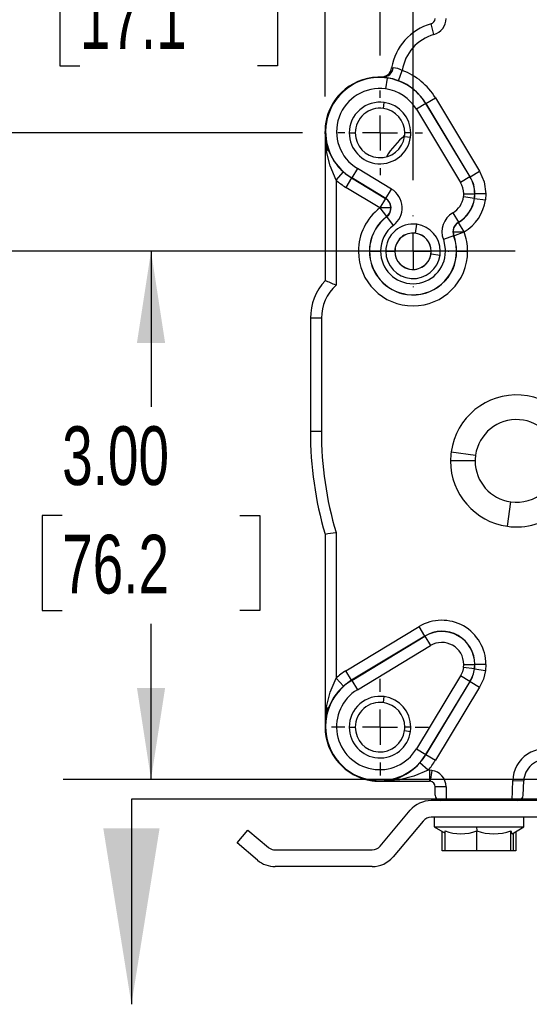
# Model space of a CAD drawing. Header units: inches. Extents: x 0 to 44, y 0 to 34.
# Tile 18 of 26: x 30.1 to 32.9, y 12.8 to 18.4. Entities that reach past the tile are written whole.
import ezdxf

# ---------------------------------------------------------------- set-up
doc = ezdxf.new("R2010")
doc.units = ezdxf.units.IN
doc.header["$LTSCALE"] = 4
doc.header["$MEASUREMENT"] = 0
doc.linetypes.add('CENTERX2', pattern=[0.8, 0.5, -0.1, 0.1, -0.1])
doc.layers.add('CENTER', color=40, linetype='CENTERX2')
doc.layers.add('DIMENSIONS', color=140, linetype='Continuous', lineweight=25)
doc.layers.add('TEXT', color=140, linetype='Continuous', lineweight=25)
doc.styles.add('SLDTEXTSTYLE0', font='TXT', dxfattribs={"width": 0.7})
doc.dimstyles.new('SLDDIMSTYLE0', dxfattribs={"dimtxt": 0.339844, "dimasz": 0.52, "dimexe": 0, "dimexo": 0.0625, "dimgap": 0.084961, "dimtad": 0, "dimtih": 1, "dimtoh": 1, "dimrnd": 1e-09, "dimzin": 12, "dimdsep": 46, "dimtxsty": 'SLDTEXTSTYLE0', "dimsah": 1, "dimcen": 0.09, "dimadec": 0, "dimazin": 3, "dimtfac": 1, "dimtofl": 0, "dimtmove": 0, "dimatfit": 3, "dimfxl": 0, "dimfrac": 2, "dimtolj": 1, "dimtzin": 12, "dimarcsym": 0})
doc.dimstyles.new('SLDDIMSTYLE1', dxfattribs={"dimtxt": 0.339844, "dimasz": 0.52, "dimexe": 0, "dimexo": 0.0625, "dimgap": 0.084961, "dimtad": 0, "dimtih": 1, "dimtoh": 1, "dimrnd": 1e-09, "dimdsep": 46, "dimtxsty": 'SLDTEXTSTYLE0', "dimsah": 1, "dimcen": 0.09, "dimadec": 0, "dimazin": 2, "dimtfac": 1, "dimtmove": 0, "dimatfit": 0, "dimfxl": 0, "dimfrac": 2, "dimtolj": 1, "dimtzin": 12, "dimarcsym": 0})
doc.dimstyles.new('SLDDIMSTYLE2', dxfattribs={"dimtxt": 0.339844, "dimasz": 0.52, "dimexe": 0, "dimexo": 0.0625, "dimgap": 0.084961, "dimtad": 0, "dimtih": 1, "dimtoh": 1, "dimrnd": 1e-09, "dimzin": 4, "dimdsep": 46, "dimtxsty": 'SLDTEXTSTYLE0', "dimsah": 1, "dimcen": 0.09, "dimadec": 0, "dimazin": 1, "dimtfac": 1, "dimtofl": 0, "dimtmove": 0, "dimatfit": 3, "dimfxl": 0, "dimfrac": 2, "dimtolj": 1, "dimtzin": 12, "dimarcsym": 0})

# ---------------------------------------------------------------- blocks, each defined once
blk = doc.blocks.new('_D')
at = {"layer": 'DIMENSIONS'}
for p, q in [((32.098, 18.1966), (32.098, 22.7772)), ((35.473, 18.2311), (35.473, 22.7772)), ((32.098, 22.2772), (32.8202, 22.2772)), ((33.2806, 22.2772), (33.1665, 22.2772)), ((33.1665, 22.2772), (33.1665, 21.737)), ((34.2905, 22.2772), (34.4046, 22.2772)), ((34.4046, 22.2772), (34.4046, 21.737)), ((35.473, 22.2772), (34.7509, 22.2772)), ((33.1665, 21.737), (33.2806, 21.737)), ((34.4046, 21.737), (34.2905, 21.737))]:
    blk.add_line(p, q, dxfattribs=at)
for points in [[(32.098, 22.2772), (32.618, 22.1972), (32.618, 22.3572)], [(35.473, 22.2772), (34.953, 22.3572), (34.953, 22.1972)]]:
    blk.add_solid(points, dxfattribs=at)
at = {"layer": 'DIMENSIONS', "char_height": 0.33333, "attachment_point": 1, "style": 'SLDTEXTSTYLE0'}
for s, insert in [('3.38', (33.2806, 22.7829)), ('85.7', (33.2806, 22.1667))]:
    blk.add_mtext(s, dxfattribs=dict(at, insert=insert))
blk = doc.blocks.new('_D_2')
at = {"layer": 'DIMENSIONS'}
for p, q in [((29.7799, 18.6777), (29.5162, 18.6777)), ((29.5162, 18.6777), (29.5162, 17.7561)), ((30.3923, 18.6777), (30.2782, 18.6777)), ((30.2782, 18.6777), (30.2782, 18.1376)), ((31.4022, 18.6777), (31.5163, 18.6777)), ((31.5163, 18.6777), (31.5163, 18.1376)), ((30.2782, 18.1376), (30.3923, 18.1376)), ((31.5163, 18.1376), (31.4022, 18.1376)), ((31.6575, 17.7561), (29.0162, 17.7561)), ((32.865, 17.0841), (29.0162, 17.0841)), ((29.5162, 17.0841), (29.5162, 16.0841))]:
    blk.add_line(p, q, dxfattribs=at)
for points in [[(29.5162, 17.7561), (29.5962, 18.2761), (29.4362, 18.2761)], [(29.5162, 17.0841), (29.4362, 16.5641), (29.5962, 16.5641)]]:
    blk.add_solid(points, dxfattribs=at)
at = {"layer": 'DIMENSIONS', "char_height": 0.33333, "attachment_point": 1, "style": 'SLDTEXTSTYLE0'}
for s, insert in [('0.67', (30.3923, 19.1835)), ('17.1', (30.3923, 18.5673))]:
    blk.add_mtext(s, dxfattribs=dict(at, insert=insert))
blk = doc.blocks.new('_D_3')
at = {"layer": 'DIMENSIONS'}
for p, q in [((31.7855, 17.9641), (31.7855, 23.965)), ((35.7855, 18.4174), (35.7855, 23.965)), ((31.7855, 23.465), (32.6788, 23.465)), ((33.1392, 23.465), (33.0251, 23.465)), ((33.0251, 23.465), (33.0251, 22.9249)), ((34.4318, 23.465), (34.5459, 23.465)), ((34.5459, 23.465), (34.5459, 22.9249)), ((35.7855, 23.465), (34.8922, 23.465)), ((33.0251, 22.9249), (33.1392, 22.9249)), ((34.5459, 22.9249), (34.4318, 22.9249)), ((35.7855, 16.8443), (35.7855, 18.1774))]:
    blk.add_line(p, q, dxfattribs=at)
for points in [[(31.7855, 23.465), (32.3055, 23.385), (32.3055, 23.545)], [(35.7855, 23.465), (35.2655, 23.545), (35.2655, 23.385)]]:
    blk.add_solid(points, dxfattribs=at)
at = {"layer": 'DIMENSIONS', "char_height": 0.33333, "attachment_point": 1, "style": 'SLDTEXTSTYLE0'}
for s, insert in [('4.00', (33.2806, 23.9708)), ('101.6', (33.1392, 23.3546))]:
    blk.add_mtext(s, dxfattribs=dict(at, insert=insert))
blk = doc.blocks.new('_D_4')
at = {"layer": 'DIMENSIONS'}
for p, q in [((32.2855, 17.4876), (32.2855, 21.5334)), ((35.2855, 17.4876), (35.2855, 21.5334)), ((32.2855, 21.0334), (32.8202, 21.0334)), ((33.2806, 21.0334), (33.1665, 21.0334)), ((33.1665, 21.0334), (33.1665, 20.4932)), ((34.2905, 21.0334), (34.4046, 21.0334)), ((34.4046, 21.0334), (34.4046, 20.4932)), ((35.2855, 21.0334), (34.7509, 21.0334)), ((33.1665, 20.4932), (33.2806, 20.4932)), ((34.4046, 20.4932), (34.2905, 20.4932))]:
    blk.add_line(p, q, dxfattribs=at)
for points in [[(32.2855, 21.0334), (32.8055, 20.9534), (32.8055, 21.1134)], [(35.2855, 21.0334), (34.7655, 21.1134), (34.7655, 20.9534)]]:
    blk.add_solid(points, dxfattribs=at)
at = {"layer": 'DIMENSIONS', "char_height": 0.33333, "attachment_point": 1, "style": 'SLDTEXTSTYLE0'}
for s, insert in [('3.00', (33.2806, 21.5391)), ('76.2', (33.2806, 20.9229))]:
    blk.add_mtext(s, dxfattribs=dict(at, insert=insert))
blk = doc.blocks.new('_D_5')
at = {"layer": 'DIMENSIONS'}
for p, q in [((31.882, 17.0841), (30.2969, 17.0841)), ((30.7969, 17.0841), (30.7969, 16.2003)), ((30.2919, 15.5841), (30.1778, 15.5841)), ((30.1778, 15.5841), (30.1778, 15.044)), ((31.3018, 15.5841), (31.4159, 15.5841)), ((31.4159, 15.5841), (31.4159, 15.044)), ((30.1778, 15.044), (30.2919, 15.044)), ((31.4159, 15.044), (31.3018, 15.044)), ((30.7969, 14.0841), (30.7969, 14.9679)), ((33.3305, 14.0841), (30.2969, 14.0841))]:
    blk.add_line(p, q, dxfattribs=at)
for points in [[(30.7969, 17.0841), (30.7169, 16.5641), (30.8769, 16.5641)], [(30.7969, 14.0841), (30.8769, 14.6041), (30.7169, 14.6041)]]:
    blk.add_solid(points, dxfattribs=at)
at = {"layer": 'DIMENSIONS', "char_height": 0.33333, "attachment_point": 1, "style": 'SLDTEXTSTYLE0'}
for s, insert in [('3.00', (30.2919, 16.0899)), ('76.2', (30.2919, 15.4737))]:
    blk.add_mtext(s, dxfattribs=dict(at, insert=insert))
blk = doc.blocks.new('SW_CENTERMARKSYMBOL_1')
at = {"layer": 'CENTER', "color": 0}
for p, q in [((0, 0.2), (0, 0.2405)), ((0, 0), (0, 0.1)), ((-0.2, 0), (-0.2405, 0)), ((0, 0), (-0.1, 0)), ((0, 0), (0, -0.1)), ((0, 0), (0.1, 0)), ((0.2, 0), (0.2405, 0)), ((0, -0.2), (0, -0.2405))]:
    blk.add_line(p, q, dxfattribs=at)
blk = doc.blocks.new('SW_CENTERMARKSYMBOL_3')
at = {"layer": 'CENTER', "color": 0}
for p, q in [((0, 0.2), (0, 0.275)), ((0, 0), (0, 0.1)), ((-0.2, 0), (-0.275, 0)), ((0, 0), (-0.1, 0)), ((0, 0), (0, -0.1)), ((0, 0), (0.1, 0)), ((0.2, 0), (0.275, 0)), ((0, -0.2), (0, -0.275))]:
    blk.add_line(p, q, dxfattribs=at)
blk = doc.blocks.new('SW_CENTERMARKSYMBOL_5')
at = {"layer": 'CENTER', "color": 0}
for p, q in [((0, 0.2), (0, 0.2035)), ((0, 0), (0, 0.1)), ((-0.2, 0), (-0.2035, 0)), ((0, 0), (-0.1, 0)), ((0, 0), (0, -0.1)), ((0, 0), (0.1, 0)), ((0.2, 0), (0.2035, 0)), ((0, -0.2), (0, -0.2035))]:
    blk.add_line(p, q, dxfattribs=at)

msp = doc.modelspace()

# ---------------------------------------------------------------- linework, layer by layer
for p, q in [((32.4046, 18.3156), (32.3877, 18.3757)), ((32.1636, 18.1262), (32.1647, 18.1263)), ((32.1382, 18.0681), (32.1295, 18.0063)), ((32.2027, 18.0528), (32.2245, 18.1113)), ((32.3591, 17.9232), (32.4126, 17.9555)), ((32.4126, 17.9555), (32.6634, 17.5399)), ((32.1176, 17.8953), (32.1223, 17.9294)), ((32.3583, 17.9228), (32.3049, 17.8905)), ((32.3591, 17.9232), (32.3583, 17.9228)), ((32.3583, 17.9228), (32.6092, 17.5072)), ((32.6099, 17.5077), (32.3591, 17.9232)), ((32.3049, 17.8905), (32.5557, 17.4749)), ((31.7885, 17.8072), (31.7915, 17.8068)), ((31.7885, 17.7641), (31.7855, 17.7641)), ((31.7942, 17.6517), (31.7855, 17.7641)), ((31.7855, 17.7641), (31.7855, 16.9173)), ((31.923, 17.7561), (31.9575, 17.7561)), ((32.2372, 17.7366), (32.2713, 17.7318)), ((32.273, 17.7561), (32.2385, 17.7561)), ((31.848, 17.4886), (31.8898, 17.5351)), ((31.9692, 17.5548), (31.9369, 17.5013)), ((32.1632, 17.4377), (31.9692, 17.5548)), ((32.6092, 17.5072), (32.5557, 17.4749)), ((32.6099, 17.5077), (32.6092, 17.5072)), ((32.6099, 17.5077), (32.6634, 17.5399)), ((31.848, 17.4886), (31.848, 16.8913)), ((31.9364, 17.5005), (31.9041, 17.4471)), ((31.9369, 17.5013), (31.9364, 17.5005)), ((31.9364, 17.5005), (32.1293, 17.3841)), ((32.1309, 17.3842), (31.9369, 17.5013)), ((32.097, 17.3307), (31.9041, 17.4471)), ((32.1309, 17.3842), (32.1632, 17.4377)), ((32.5736, 17.4106), (32.636, 17.4106)), ((32.6994, 17.4106), (32.637, 17.4106)), ((32.6994, 17.4106), (32.697, 17.3758)), ((32.1293, 17.3841), (32.097, 17.3307)), ((32.1293, 17.3841), (32.1309, 17.3842)), ((32.6342, 17.3846), (32.5724, 17.3933)), ((32.6351, 17.3845), (32.697, 17.3758)), ((32.097, 17.3307), (32.1349, 17.281)), ((32.5117, 17.3029), (32.543, 17.2489)), ((32.1364, 17.281), (32.1349, 17.281)), ((32.1741, 17.2312), (32.1364, 17.281)), ((32.2999, 17.1866), (32.3071, 17.2376)), ((32.543, 17.2489), (32.544, 17.2484)), ((32.5756, 17.1945), (32.544, 17.2484)), ((32.5161, 17.1726), (32.4578, 17.1502)), ((32.5131, 17.1945), (32.5172, 17.1723)), ((32.5172, 17.1723), (32.5161, 17.1726)), ((32.5172, 17.1723), (32.5756, 17.1945)), ((32.0409, 17.1185), (32.04, 17.1186)), ((32.4578, 17.1502), (32.47, 17.0841)), ((32.0376, 17.0841), (31.9752, 17.0841)), ((32.0376, 17.0841), (32.0385, 17.0841)), ((32.0385, 17.0841), (32.101, 17.0841)), ((32.1305, 17.0841), (32.182, 17.0841)), ((32.388, 17.0697), (32.439, 17.0626)), ((32.4405, 17.0841), (32.389, 17.0841)), ((32.5325, 17.0841), (32.47, 17.0841)), ((32.5334, 17.0841), (32.5325, 17.0841)), ((32.5334, 17.0841), (32.5959, 17.0841)), ((31.7855, 16.9172), (31.7855, 16.9173)), ((32.2512, 16.8396), (32.2511, 16.8386)), ((31.7028, 16.7036), (31.7022, 16.0611)), ((31.7653, 16.7038), (31.7647, 16.0611)), ((32.5022, 15.9454), (32.6408, 15.9259)), ((32.6385, 15.8932), (32.4985, 15.8932)), ((32.8214, 15.5219), (32.8409, 15.6605)), ((31.7855, 15.4779), (31.7855, 14.3841)), ((31.848, 15.4869), (31.848, 14.6596)), ((31.9041, 14.7012), (32.3197, 14.952)), ((32.352, 14.8985), (32.3197, 14.952)), ((32.352, 14.8985), (31.9364, 14.6477)), ((31.9369, 14.6469), (32.3525, 14.8978)), ((32.352, 14.8985), (32.3525, 14.8978)), ((32.3525, 14.8978), (32.3847, 14.8443)), ((31.9692, 14.5935), (32.3847, 14.8443)), ((32.5724, 14.7204), (32.5736, 14.7377)), ((32.6342, 14.7117), (32.5724, 14.7204)), ((32.5736, 14.7377), (32.636, 14.7377)), ((32.6351, 14.7116), (32.697, 14.7029)), ((32.6994, 14.7377), (32.637, 14.7377)), ((32.6994, 14.7377), (32.697, 14.7029)), ((31.8898, 14.6132), (31.848, 14.6596)), ((31.9364, 14.6477), (31.9041, 14.7012)), ((32.5557, 14.6733), (32.3049, 14.2578)), ((32.6092, 14.6411), (32.5557, 14.6733)), ((31.9369, 14.6469), (31.9364, 14.6477)), ((31.9369, 14.6469), (31.9692, 14.5935)), ((32.6092, 14.6411), (32.3583, 14.2255)), ((32.3591, 14.225), (32.6099, 14.6406)), ((32.6634, 14.6083), (32.4126, 14.1928)), ((32.6099, 14.6406), (32.6092, 14.6411)), ((32.6099, 14.6406), (32.6634, 14.6083)), ((32.1176, 14.5203), (32.1223, 14.5544)), ((31.789, 14.4294), (31.7942, 14.4966)), ((31.7885, 14.3841), (31.7855, 14.3841)), ((31.7885, 14.4272), (31.7915, 14.4268)), ((31.923, 14.3811), (31.9575, 14.3811)), ((32.273, 14.3811), (32.2385, 14.3811)), ((32.2372, 14.3616), (32.2713, 14.3568)), ((32.3049, 14.2578), (32.3583, 14.2255)), ((32.3583, 14.2255), (32.3591, 14.225)), ((32.3591, 14.225), (32.4126, 14.1928)), ((32.371, 14.1366), (32.3246, 14.1784)), ((32.3793, 14.1366), (32.371, 14.1366)), ((32.3793, 14.1366), (32.3793, 14.0741)), ((32.3923, 14.1357), (32.3793, 14.1366)), ((32.3923, 14.1357), (32.3836, 14.0738)), ((32.0528, 14.0801), (32.0524, 14.0771)), ((32.208, 14.0828), (32.0955, 14.0741)), ((32.0955, 14.0741), (32.3793, 14.0741)), ((32.473, 14.0429), (32.4105, 14.0429)), ((32.4105, 13.9954), (32.4105, 14.0429)), ((32.473, 14.0429), (32.473, 13.9641)), ((32.848, 13.9641), (32.852, 14.078)), ((32.852, 14.078), (32.9144, 14.0758)), ((32.9116, 13.9943), (32.9144, 14.0758)), ((33.4105, 13.9641), (32.3884, 13.9641)), ((32.0992, 13.7056), (32.2697, 13.9088)), ((32.3425, 13.8477), (32.172, 13.6445)), ((33.4105, 13.8691), (32.3884, 13.8691)), ((32.4055, 13.8691), (32.4055, 13.8144)), ((32.4055, 13.8144), (32.4672, 13.7787)), ((32.4055, 13.8144), (32.6462, 13.8144)), ((32.6462, 13.8144), (32.9151, 13.8144)), ((32.6462, 13.8144), (32.6484, 13.7921)), ((32.8483, 13.7756), (32.9155, 13.8144)), ((32.9151, 13.8144), (32.9151, 13.8691)), ((32.9151, 13.8144), (32.9155, 13.8144)), ((32.9155, 13.8144), (32.9155, 13.8691)), ((31.2855, 13.7234), (31.3466, 13.7962)), ((31.3466, 13.7962), (31.4634, 13.6982)), ((32.4518, 13.6791), (32.4518, 13.7876)), ((32.4672, 13.6791), (32.4672, 13.7921)), ((32.6484, 13.6791), (32.6484, 13.7921)), ((32.8416, 13.6791), (32.8416, 13.7921)), ((32.8538, 13.7787), (32.8538, 13.6791)), ((32.8692, 13.7876), (32.8692, 13.6791)), ((31.4023, 13.6254), (31.2855, 13.7234)), ((31.5019, 13.6841), (32.0532, 13.6841)), ((32.4672, 13.6791), (32.4518, 13.6791)), ((32.6484, 13.6791), (32.4672, 13.6791)), ((32.8416, 13.6791), (32.6484, 13.6791)), ((32.8538, 13.6791), (32.8416, 13.6791)), ((32.8692, 13.6791), (32.8538, 13.6791)), ((32.0532, 13.5891), (31.5019, 13.5891))]:
    msp.add_line(p, q)
at = {"flags": 128}
for points in [[(32.1647, 18.1263), (32.1658, 18.1264), (32.1725, 18.1266)], [(32.1159, 18.0735), (32.1154, 18.0735), (32.1149, 18.0735)], [(31.7942, 17.6517), (31.7996, 17.6613), (31.8001, 17.6701)], [(31.848, 17.4886), (31.814, 17.5687), (31.7942, 17.6517)], [(32.6634, 17.5399), (32.6903, 17.4777), (32.6994, 17.4106)], [(32.1594, 17.3307), (32.1591, 17.3306), (32.1519, 17.3307), (32.1398, 17.3307), (32.1248, 17.3307), (32.1125, 17.3307), (32.097, 17.3307)], [(32.5131, 17.1945), (32.5154, 17.1945), (32.5201, 17.1945), (32.5323, 17.1945), (32.5529, 17.1945), (32.5756, 17.1945)], [(31.7653, 16.7038), (31.7509, 16.7037), (31.7379, 16.7037), (31.7267, 16.7037), (31.7176, 16.7037), (31.7062, 16.7036), (31.7028, 16.7036)], [(32.5724, 14.7204), (32.5664, 14.696), (32.5557, 14.6733)], [(31.7942, 14.4966), (31.814, 14.5795), (31.848, 14.6596)], [(32.697, 14.7029), (32.685, 14.6539), (32.6634, 14.6083)], [(31.8001, 14.4781), (31.7996, 14.487), (31.7942, 14.4966)], [(32.371, 14.1366), (32.2909, 14.1027), (32.208, 14.0828)], [(32.1895, 14.0887), (32.1984, 14.0882), (32.208, 14.0828)], [(32.8416, 13.7921), (32.8449, 13.7792), (32.8483, 13.7756)]]:
    msp.add_lwpolyline(points, dxfattribs=at)
for centre, radius, start, end in [((32.3792, 18.4059), 0.0313, 285.8296, 0.0467), ((32.3792, 18.4059), 0.0938, 285.7194, 0.0122), ((32.4725, 18.0741), 0.3133, 105.7052, 170.4351), ((32.4725, 18.0741), 0.2508, 105.7052, 171.4761), ((32.1041, 18.1346), 0.0606, 269.8955, 352.0428), ((32.1143, 18.1318), 0.0584, 271.4958, 354.8706), ((32.1662, 18.0092), 0.1176, 60.2905, 86.9579), ((32.0955, 17.7641), 0.31, 86.4138, 172.0094), ((32.0955, 17.7641), 0.307, 82.0094, 172.0094), ((32.0691, 17.6847), 0.3916, 70.038, 83.1352), ((32.0955, 17.7641), 0.307, 31.1135, 82.0094), ((32.0955, 17.7641), 0.3704, 31.1135, 69.6207), ((32.0955, 17.7641), 0.2445, 82.0094, 238.8865), ((32.0955, 17.7641), 0.3079, 31.1135, 69.6207), ((32.0955, 17.7641), 0.2445, 31.1135, 82.0094), ((32.098, 17.7561), 0.175, 82.0094, 180), ((32.098, 17.7561), 0.175, 0, 82.0094), ((32.098, 17.7561), 0.1405, 82.0094, 180), ((32.098, 17.7561), 0.1405, 0, 82.0094), ((32.0955, 17.7641), 0.31, 172.0094, 180), ((32.0955, 17.7641), 0.307, 172.0094, 180), ((32.0955, 17.7641), 0.31, 180, 197.2457), ((32.0955, 17.7641), 0.307, 180, 238.8865), ((32.098, 17.7561), 0.175, 180, 352.0094), ((32.098, 17.7561), 0.1405, 180, 352.0094), ((32.563, 17.3629), 0.5, 130.5545, 149.0047), ((32.098, 17.7561), 0.1405, 352.0094, 0), ((32.098, 17.7561), 0.175, 352.0094, 0), ((31.7609, 17.6595), 0.0406, 15.153, 18.2487), ((32.1048, 17.7752), 0.3223, 199.0224, 228.1505), ((32.0955, 17.7641), 0.3079, 228.0658, 238.8865), ((32.4491, 17.4106), 0.187, 0, 31.1135), ((32.4491, 17.4106), 0.1879, 0, 31.1135), ((32.0955, 17.7641), 0.3704, 228.0658, 238.8865), ((32.4491, 17.4106), 0.1245, 0, 31.1135), ((32.0987, 17.3308), 0.1249, 307.1231, 58.9197), ((32.4491, 17.4106), 0.1245, 352.0094, 0), ((32.4491, 17.4106), 0.187, 352.0094, 0), ((32.4491, 17.4106), 0.1879, 352.0094, 0), ((32.0968, 17.3307), 0.0625, 359.9933, 58.7607), ((32.0989, 17.3308), 0.0623, 306.9543, 59.0885), ((32.4491, 17.4106), 0.1245, 300.1713, 352.0094), ((32.4491, 17.4106), 0.187, 300.1713, 352.0094), ((32.4491, 17.4106), 0.1879, 300.3505, 352.0094), ((32.4491, 17.4106), 0.2503, 300.3452, 352.0114), ((32.2855, 17.0841), 0.3104, 127.4067, 180), ((32.0968, 17.3306), 0.0625, 307.529, 0.0291), ((32.5744, 17.1949), 0.1249, 120.1636, 200.9902), ((32.2855, 17.0841), 0.2479, 127.4067, 172.0094), ((32.2855, 17.0841), 0.247, 127.1562, 172.0094), ((32.2855, 17.0841), 0.1845, 127.1562, 180), ((32.2855, 17.0841), 0.155, 82.0094, 180), ((32.2855, 17.0841), 0.155, 360, 82.0094), ((32.5743, 17.195), 0.0624, 120.0888, 201.065), ((32.5757, 17.1945), 0.0625, 120.417, 179.9655), ((32.2855, 17.0841), 0.1035, 82.0094, 180), ((32.2855, 17.0841), 0.103, 82.0094, 180), ((32.2855, 17.0841), 0.103, 0, 82.0094), ((32.2855, 17.0841), 0.1035, 360, 82.0094), ((32.2855, 17.0841), 0.247, 360, 20.9825), ((32.2855, 17.0841), 0.2479, 360, 20.8381), ((32.2855, 17.0841), 0.3104, 0, 20.8381), ((32.2855, 17.0841), 0.2479, 172.0094, 180), ((32.2855, 17.0841), 0.247, 172.0094, 180), ((32.2855, 17.0841), 0.3104, 180, 0), ((32.2855, 17.0841), 0.2479, 180, 262.0094), ((32.2855, 17.0841), 0.247, 180, 262.0094), ((32.2855, 17.0841), 0.1845, 180, 0), ((32.2855, 17.0841), 0.155, 180, 352.0094), ((32.2855, 17.0841), 0.1035, 180, 352.0094), ((32.2855, 17.0841), 0.103, 180, 0), ((32.2855, 17.0841), 0.2479, 262.0094, 360), ((32.2855, 17.0841), 0.247, 262.0094, 360), ((32.2855, 17.0841), 0.1035, 352.0094, 360), ((32.2855, 17.0841), 0.155, 352.0094, 360), ((32.0159, 16.7052), 0.3131, 137.3795, 180.2872), ((32.0161, 16.7052), 0.2508, 132.0743, 180.3202), ((31.1726, 15.3531), 1.68, 66.2949, 68.6031), ((31.7028, 16.7052), 0.00155, 269.3734, 270.779), ((32.8735, 15.8932), 0.375, 0, 172.0094), ((32.8735, 15.8932), 0.235, 0, 172.0094), ((31.7335, -21.7523), 37.8134, 89.95264, 90.04734), ((33.7855, 16.0611), 2.0833, 180, 196.2571), ((33.7855, 16.0611), 2.0208, 180, 196.5083), ((32.8735, 15.8932), 0.375, 172.0094, 180), ((32.8735, 15.8932), 0.375, 180, 262.0094), ((32.8735, 15.8932), 0.235, 172.0094, 180), ((32.8735, 15.8932), 0.235, 180, 262.0094), ((32.8735, 15.8932), 0.375, 262.0094, 0), ((32.8735, 15.8932), 0.235, 262.0094, 0), ((27.7131, 43.9924), 28.8038, 278.12807, 278.25367), ((32.4491, 14.7377), 0.2504, 360, 121.1135), ((32.4491, 14.7377), 0.1879, 0, 121.1135), ((32.4491, 14.7377), 0.187, 0, 121.1135), ((32.4491, 14.7377), 0.1245, 0, 121.1135), ((32.4491, 14.7377), 0.187, 328.8865, 352.0094), ((32.4491, 14.7377), 0.1879, 328.8865, 352.0094), ((32.4491, 14.7377), 0.187, 352.0094, 0), ((32.4491, 14.7377), 0.1879, 352.0094, 0), ((32.0955, 14.3841), 0.3704, 121.1135, 131.9342), ((32.0955, 14.3841), 0.307, 121.1135, 172.0094), ((32.1048, 14.3731), 0.3223, 131.8495, 160.9776), ((32.0955, 14.3841), 0.3079, 121.1135, 131.9342), ((32.0955, 14.3841), 0.2445, 121.1135, 328.8865), ((32.098, 14.3811), 0.175, 82.0094, 180), ((32.098, 14.3811), 0.175, 360, 82.0094), ((32.098, 14.3811), 0.1405, 82.0094, 180), ((32.098, 14.3811), 0.1405, 0, 82.0094), ((32.0955, 14.3841), 0.31, 162.7543, 172.0094), ((31.7609, 14.4887), 0.0405, 341.7508, 344.8472), ((32.0955, 14.3841), 0.31, 172.0094, 180), ((32.0955, 14.3841), 0.31, 180, 262.0094), ((32.0955, 14.3841), 0.307, 172.0094, 180), ((32.0955, 14.3841), 0.307, 180, 262.0094), ((32.098, 14.3811), 0.175, 180, 352.0094), ((32.098, 14.3811), 0.1405, 180, 352.0094), ((32.098, 14.3811), 0.1405, 352.0094, 0), ((32.098, 14.3811), 0.175, 352.0094, 360), ((32.0955, 14.3841), 0.307, 262.0094, 328.8865), ((32.0955, 14.3841), 0.3079, 318.0658, 328.8865), ((33.0393, 14.0714), 0.1875, 69.4428, 178), ((32.0845, 14.3934), 0.3223, 289.0224, 318.1505), ((32.0955, 14.3841), 0.3704, 318.0658, 328.8865), ((33.0393, 14.0714), 0.125, 82.0094, 178), ((32.3793, 14.0429), 0.0937, 359.9898, 82.0113), ((32.0955, 14.3841), 0.31, 262.0094, 287.2457), ((32.2001, 14.0495), 0.0406, 105.153, 108.2487), ((32.3793, 14.0429), 0.0312, 82.0094, 90), ((32.3793, 14.0429), 0.0312, 0, 82.0094), ((32.4418, 13.9954), 0.0312, 180, 270), ((32.8803, 13.9954), 0.0312, 270, 358), ((32.3884, 13.8091), 0.155, 90, 140), ((32.3884, 13.8091), 0.06, 90, 140), ((32.5578, 14.0318), 0.2562, 249.301, 290.699), ((32.745, 14.0661), 0.2905, 250.569, 289.431), ((32.0532, 13.7441), 0.06, 270, 320), ((31.5019, 13.7441), 0.06, 230, 262.0094), ((31.5019, 13.7441), 0.06, 262.0094, 270), ((31.5019, 13.7441), 0.155, 230, 270), ((32.0532, 13.7441), 0.155, 270, 320)]:
    msp.add_arc(centre, radius, start, end)
at = {"layer": 'TEXT'}
msp.add_line((36.8855, 13.9723), (30.6855, 13.9723), dxfattribs=at)
at = {"layer": 'TEXT', "linetype": 'Continuous'}
msp.add_line((30.6855, 13.9723), (30.6855, 12.8069), dxfattribs=at)
at = {"layer": 'TEXT'}
msp.add_solid([(30.6855, 12.8069), (30.8455, 13.8069), (30.5255, 13.8069)], dxfattribs=at)

# ---------------------------------------------------------------- block references
at = {"layer": 'CENTER'}
for name, p in [('SW_CENTERMARKSYMBOL_1', (32.098, 17.7561)), ('SW_CENTERMARKSYMBOL_5', (32.2855, 17.0841)), ('SW_CENTERMARKSYMBOL_3', (32.098, 14.3811))]:
    msp.add_blockref(name, p, dxfattribs=at)

# ---------------------------------------------------------------- dimensions: what is measured, and where the dimension line sits
at = {"layer": 'DIMENSIONS'}
for base, p1, p2, dimstyle, picture, middle in [((35.7855, 23.465), (31.7855, 17.7641), (35.7855, 16.6443), 'SLDDIMSTYLE2', '_D_3', (33.7855, 23.465)), ((35.4730207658, 22.277154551), (32.0980207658, 17.9966299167), (35.4730207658, 18.0311299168), 'SLDDIMSTYLE0', '_D', (33.7855207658, 22.277154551)), ((35.2855, 21.0334), (32.2855, 17.2876), (35.2855, 17.2876), 'SLDDIMSTYLE2', '_D_4', (33.7855, 21.0334))]:
    dim = msp.add_linear_dim(base=base, p1=p1, p2=p2, dimstyle=dimstyle, dxfattribs=at)
    dim.commit()
    dim.dimension.update_dxf_attribs({"geometry": picture, "text_midpoint": middle, "dimtype": 160})
for base, p1, p2, dimstyle, picture, middle in [((29.5162, 17.7561), (33.065, 17.0841), (31.8575, 17.7561), 'SLDDIMSTYLE1', '_D_2', (29.5162, 18.6777)), ((30.7969, 17.0841), (33.5305, 14.0841), (32.082, 17.0841), 'SLDDIMSTYLE2', '_D_5', (30.7969, 15.5841))]:
    dim = msp.add_linear_dim(base=base, p1=p1, p2=p2, angle=90, dimstyle=dimstyle, dxfattribs=at)
    dim.commit()
    dim.dimension.update_dxf_attribs({"geometry": picture, "text_midpoint": middle, "dimtype": 160})

doc.saveas('drawing.dxf')
